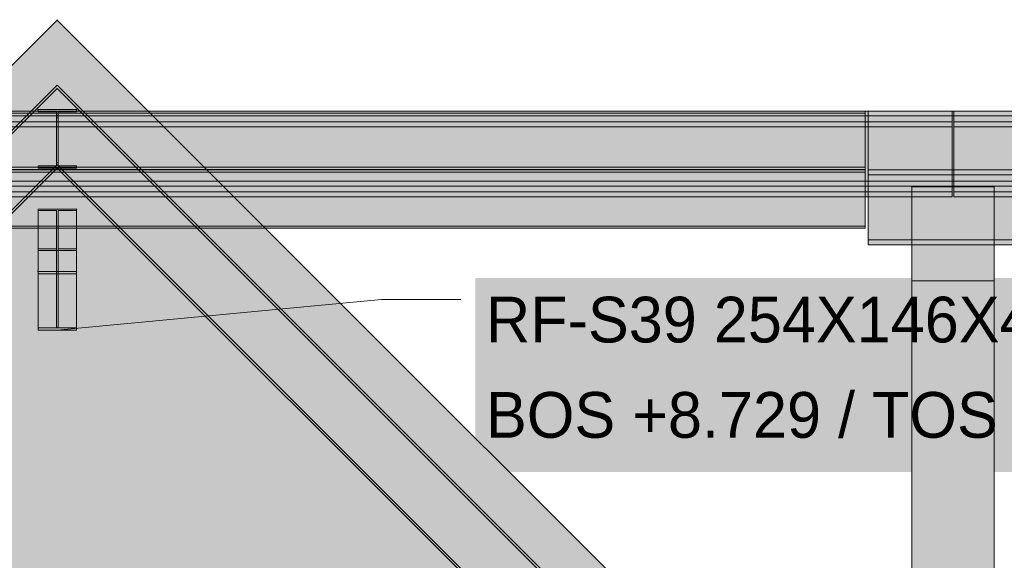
# Model space of a CAD drawing. Header units: millimetres. Extents: x 17 to 413, y 4 to 292.
# Tile 86 of 207: x 108 to 136, y 194 to 209. Entities that reach past the tile are written whole.
import ezdxf

# ---------------------------------------------------------------- set-up
doc = ezdxf.new("R2010")
doc.units = ezdxf.units.MM
for name, color, linetype in [('FILL-INK', 7, 'Continuous'), ('FILL-STEEL', 7, 'Continuous'), ('FILL-WHITE', 7, 'Continuous'), ('LINE-CORE', 7, 'Continuous'), ('LINE-INK', 7, 'Continuous'), ('TEXT-INK', 7, 'Continuous')]:
    doc.layers.add(name, color=color, linetype=linetype)

msp = doc.modelspace()

# ---------------------------------------------------------------- hatches: boundary and pattern name
at = {"layer": 'FILL-INK', "true_color": 0x1a1a1f}
h = msp.add_hatch(color=250, dxfattribs=at)
h.dxf.hatch_style = 1
h.paths.add_polyline_path([(109.226, 200.207), (110.584, 200.717), (110.655, 199.96)])
at = {"layer": 'FILL-STEEL', "true_color": 0x0d2973}
h = msp.add_hatch(color=166, dxfattribs=at)
h.dxf.hatch_style = 1
h.paths.add_polyline_path([(108.693, 200.207), (108.693, 200.261), (108.693, 200.269), (108.76, 200.269), (109.203, 200.269), (109.203, 201.572), (109.203, 201.77), (109.134, 201.77), (108.693, 201.77), (108.693, 201.824), (108.693, 201.832), (108.837, 201.832), (109.759, 201.832), (109.759, 201.778), (109.759, 201.77), (109.69, 201.77), (109.249, 201.77), (109.249, 200.471), (109.249, 200.269), (109.316, 200.269), (109.759, 200.269), (109.759, 200.215), (109.759, 200.207), (109.618, 200.207)])
at = {"layer": 'FILL-WHITE', "true_color": 0xffffff}
h = msp.add_hatch(color=7, dxfattribs=at)
h.dxf.hatch_style = 1
h.paths.add_polyline_path([(109.226, 208.815), (132.98, 185.061), (132.98, 158.833), (126.97, 158.833), (126.97, 180.572), (118.698, 180.572), (118.698, 181.172), (118.617, 182.461), (118.375, 183.727), (117.977, 184.95), (117.429, 186.108), (116.741, 187.182), (115.925, 188.153), (114.994, 189.004), (113.964, 189.722), (112.853, 190.293), (111.68, 190.708), (110.466, 190.96), (109.23, 191.044), (107.994, 190.96), (106.779, 190.708), (105.607, 190.293), (104.496, 189.722), (103.466, 189.004), (102.535, 188.153), (101.718, 187.182), (101.03, 186.108), (100.483, 184.95), (100.084, 183.727), (99.843, 182.461), (99.762, 181.172), (99.762, 180.572), (91.49, 180.572), (91.49, 158.833), (85.472, 158.833), (85.472, 185.061)])
h = msp.add_hatch(color=7, dxfattribs=at)
h.dxf.hatch_style = 1
h.paths.add_polyline_path([(109.226, 208.815), (132.98, 185.061), (132.98, 158.833), (126.97, 158.833), (126.97, 180.572), (118.698, 180.572), (118.698, 181.172), (118.617, 182.461), (118.375, 183.727), (117.977, 184.95), (117.429, 186.108), (116.741, 187.182), (115.925, 188.153), (114.994, 189.004), (113.964, 189.722), (112.853, 190.293), (111.68, 190.708), (110.466, 190.96), (109.23, 191.044), (107.994, 190.96), (106.779, 190.708), (105.607, 190.293), (104.496, 189.722), (103.466, 189.004), (102.535, 188.153), (101.718, 187.182), (101.03, 186.108), (100.483, 184.95), (100.084, 183.727), (99.843, 182.461), (99.762, 181.172), (99.762, 180.572), (91.49, 180.572), (91.49, 158.833), (85.472, 158.833), (85.472, 185.061)])
h = msp.add_hatch(color=7, dxfattribs=at)
h.dxf.hatch_style = 1
h.paths.add_polyline_path([(109.222, 208.827), (109.222, 208.827), (109.222, 208.827), (109.222, 208.827), (109.222, 208.827), (109.222, 208.827), (109.222, 208.827), (109.222, 208.827), (109.222, 208.827), (109.222, 208.827), (109.223, 208.827), (109.223, 208.827), (109.223, 208.827), (109.223, 208.827), (109.223, 208.827), (109.223, 208.827), (109.225, 208.828), (109.225, 208.828), (109.225, 208.828), (109.225, 208.828), (109.226, 208.828), (109.226, 208.828), (109.227, 208.828), (109.227, 208.828), (109.227, 208.828), (109.227, 208.828), (109.228, 208.827), (109.228, 208.827), (109.229, 208.827), (109.229, 208.827), (109.229, 208.827), (109.229, 208.827), (109.23, 208.827), (109.23, 208.827), (109.23, 208.827), (109.23, 208.827), (109.23, 208.827), (109.23, 208.827), (109.226, 208.815)])
h = msp.add_hatch(color=7, dxfattribs=at)
h.dxf.hatch_style = 1
h.paths.add_polyline_path([(109.222, 208.827), (109.222, 208.827), (109.222, 208.827), (109.222, 208.827), (109.222, 208.827), (109.222, 208.827), (109.222, 208.827), (109.222, 208.827), (109.222, 208.827), (109.222, 208.827), (109.223, 208.827), (109.223, 208.827), (109.223, 208.827), (109.223, 208.827), (109.223, 208.827), (109.223, 208.827), (109.225, 208.828), (109.225, 208.828), (109.225, 208.828), (109.225, 208.828), (109.226, 208.828), (109.226, 208.828), (109.227, 208.828), (109.227, 208.828), (109.227, 208.828), (109.227, 208.828), (109.228, 208.827), (109.228, 208.827), (109.229, 208.827), (109.229, 208.827), (109.229, 208.827), (109.229, 208.827), (109.23, 208.827), (109.23, 208.827), (109.23, 208.827), (109.23, 208.827), (109.23, 208.827), (109.23, 208.827), (109.226, 208.815)])
h = msp.add_hatch(color=7, dxfattribs=at)
h.dxf.hatch_style = 1
h.paths.add_polyline_path([(85.172, 182.952), (109.226, 207.006), (136.127, 180.104), (136.083, 180.06), (109.226, 206.917), (85.216, 182.908), (85.172, 182.952)])
h = msp.add_hatch(color=7, dxfattribs=at)
h.dxf.hatch_style = 1
h.paths.add_polyline_path([(85.172, 182.952), (109.226, 207.006), (136.127, 180.104), (136.083, 180.06), (109.226, 206.917), (85.216, 182.908), (85.172, 182.952)])
h = msp.add_hatch(color=7, dxfattribs=at)
h.dxf.hatch_style = 1
h.paths.add_polyline_path([(109.226, 206.917), (136.083, 180.06), (135.022, 178.999), (109.226, 204.795), (86.278, 181.847), (85.216, 182.908)])
h = msp.add_hatch(color=7, dxfattribs=at)
h.dxf.hatch_style = 1
h.paths.add_polyline_path([(109.226, 206.917), (136.083, 180.06), (135.022, 178.999), (109.226, 204.795), (86.278, 181.847), (85.216, 182.908)])
h = msp.add_hatch(color=7, dxfattribs=at)
h.dxf.hatch_style = 1
h.paths.add_polyline_path([(84.382, 206.292), (134.07, 206.292), (134.07, 206.154), (84.382, 206.154)])
h = msp.add_hatch(color=7, dxfattribs=at)
h.dxf.hatch_style = 1
h.paths.add_polyline_path([(84.382, 206.292), (134.07, 206.292), (134.07, 206.154), (84.382, 206.154)])
h = msp.add_hatch(color=7, dxfattribs=at)
h.dxf.hatch_style = 1
h.paths.add_polyline_path([(84.382, 206.154), (134.07, 206.154), (134.07, 204.348), (84.382, 204.348)])
h = msp.add_hatch(color=7, dxfattribs=at)
h.dxf.hatch_style = 1
h.paths.add_polyline_path([(84.382, 206.154), (134.07, 206.154), (134.07, 204.348), (84.382, 204.348)])
h = msp.add_hatch(color=7, dxfattribs=at)
h.dxf.hatch_style = 1
h.paths.add_polyline_path([(89.642, 206.292), (131.65, 206.292), (131.65, 206.23), (89.642, 206.23)])
h = msp.add_hatch(color=7, dxfattribs=at)
h.dxf.hatch_style = 1
h.paths.add_polyline_path([(89.642, 206.292), (131.65, 206.292), (131.65, 206.23), (89.642, 206.23)])
h = msp.add_hatch(color=7, dxfattribs=at)
h.dxf.hatch_style = 1
h.paths.add_polyline_path([(89.642, 204.729), (89.642, 206.23), (131.65, 206.23), (131.65, 204.729), (89.642, 204.729)])
h = msp.add_hatch(color=7, dxfattribs=at)
h.dxf.hatch_style = 1
h.paths.add_polyline_path([(89.642, 206.23), (131.65, 206.23), (131.65, 204.729), (89.642, 204.729), (89.642, 206.23)])
h = msp.add_hatch(color=7, dxfattribs=at)
h.dxf.hatch_style = 1
h.paths.add_polyline_path([(108.68, 206.334), (108.68, 206.334), (108.693, 206.332), (108.68, 206.333)])
h = msp.add_hatch(color=7, dxfattribs=at)
h.dxf.hatch_style = 1
h.paths.add_polyline_path([(108.693, 204.769), (109.203, 204.769), (109.203, 206.172), (109.203, 206.27), (108.693, 206.27), (108.693, 206.332), (109.759, 206.332), (109.759, 206.27), (109.249, 206.27), (109.249, 204.867), (109.249, 204.769), (109.759, 204.769), (109.759, 204.707), (108.693, 204.707)])
h = msp.add_hatch(color=7, dxfattribs=at)
h.dxf.hatch_style = 1
h.paths.add_polyline_path([(109.759, 206.332), (109.759, 206.27), (109.249, 206.27), (109.249, 206.1), (109.249, 204.769), (109.759, 204.769), (109.759, 204.707), (108.693, 204.707), (108.693, 204.769), (109.203, 204.769), (109.203, 206.27), (108.693, 206.27), (108.693, 206.332)])
h = msp.add_hatch(color=7, dxfattribs=at)
h.dxf.hatch_style = 1
h.paths.add_polyline_path([(109.203, 204.769), (109.203, 206.1), (109.249, 206.1), (109.249, 204.769), (109.759, 204.769), (109.759, 204.707), (108.693, 204.707), (108.693, 204.769)])
h = msp.add_hatch(color=7, dxfattribs=at)
h.dxf.hatch_style = 1
h.paths.add_polyline_path([(109.203, 204.867), (109.203, 206.172), (109.249, 206.172), (109.249, 204.867)])
h = msp.add_hatch(color=7, dxfattribs=at)
h.dxf.hatch_style = 1
h.paths.add_polyline_path([(109.771, 206.334), (109.771, 206.334), (109.771, 206.333), (109.759, 206.332)])
h = msp.add_hatch(color=7, dxfattribs=at)
h.dxf.hatch_style = 1
h.paths.add_polyline_path([(131.73, 206.292), (159.288, 206.292), (186.018, 179.562), (185.92, 179.465), (159.231, 206.154), (131.73, 206.154)])
h = msp.add_hatch(color=7, dxfattribs=at)
h.dxf.hatch_style = 1
h.paths.add_polyline_path([(159.288, 206.292), (186.018, 179.562), (185.92, 179.465), (159.231, 206.154), (131.73, 206.154), (131.73, 206.292)])
h = msp.add_hatch(color=7, dxfattribs=at)
h.dxf.hatch_style = 1
h.paths.add_polyline_path([(131.73, 206.154), (159.231, 206.154), (185.92, 179.465), (184.644, 178.188), (158.483, 204.348), (131.73, 204.348)])
h = msp.add_hatch(color=7, dxfattribs=at)
h.dxf.hatch_style = 1
h.paths.add_polyline_path([(131.73, 206.154), (159.231, 206.154), (185.92, 179.465), (184.644, 178.188), (158.483, 204.348), (131.73, 204.348)])
h = msp.add_hatch(color=7, dxfattribs=at)
h.dxf.hatch_style = 1
h.paths.add_polyline_path([(134.11, 206.292), (159.288, 206.292), (186.018, 179.562), (185.92, 179.465), (159.231, 206.154), (134.11, 206.154)])
h = msp.add_hatch(color=7, dxfattribs=at)
h.dxf.hatch_style = 1
h.paths.add_polyline_path([(159.288, 206.292), (186.018, 179.562), (185.92, 179.465), (159.231, 206.154), (134.11, 206.154), (134.11, 206.292)])
h = msp.add_hatch(color=7, dxfattribs=at)
h.dxf.hatch_style = 1
h.paths.add_polyline_path([(134.11, 206.154), (159.231, 206.154), (185.92, 179.465), (184.644, 178.188), (158.483, 204.348), (134.11, 204.348)])
h = msp.add_hatch(color=7, dxfattribs=at)
h.dxf.hatch_style = 1
h.paths.add_polyline_path([(134.11, 206.154), (159.231, 206.154), (185.92, 179.465), (184.644, 178.188), (158.483, 204.348), (134.11, 204.348)])
h = msp.add_hatch(color=7, dxfattribs=at)
h.dxf.hatch_style = 1
h.paths.add_polyline_path([(84.382, 205.988), (134.07, 205.988), (134.07, 205.85), (84.382, 205.85)])
h = msp.add_hatch(color=7, dxfattribs=at)
h.dxf.hatch_style = 1
h.paths.add_polyline_path([(84.382, 205.988), (134.07, 205.988), (134.07, 205.85), (84.382, 205.85)])
h = msp.add_hatch(color=7, dxfattribs=at)
h.dxf.hatch_style = 1
h.paths.add_polyline_path([(84.382, 205.85), (134.07, 205.85), (134.07, 204.044), (84.382, 204.044)])
h = msp.add_hatch(color=7, dxfattribs=at)
h.dxf.hatch_style = 1
h.paths.add_polyline_path([(84.382, 205.85), (134.07, 205.85), (134.07, 204.044), (84.382, 204.044)])
h = msp.add_hatch(color=7, dxfattribs=at)
h.dxf.hatch_style = 1
h.paths.add_polyline_path([(134.11, 205.988), (159.592, 205.988), (186.018, 179.562), (185.92, 179.465), (159.535, 205.85), (134.11, 205.85)])
h = msp.add_hatch(color=7, dxfattribs=at)
h.dxf.hatch_style = 1
h.paths.add_polyline_path([(159.592, 205.988), (186.018, 179.562), (185.92, 179.465), (159.535, 205.85), (134.11, 205.85), (134.11, 205.988)])
h = msp.add_hatch(color=7, dxfattribs=at)
h.dxf.hatch_style = 1
h.paths.add_polyline_path([(134.11, 205.85), (159.535, 205.85), (185.92, 179.465), (184.644, 178.188), (158.787, 204.044), (134.11, 204.044)])
h = msp.add_hatch(color=7, dxfattribs=at)
h.dxf.hatch_style = 1
h.paths.add_polyline_path([(134.11, 205.85), (159.535, 205.85), (185.92, 179.465), (184.644, 178.188), (158.787, 204.044), (134.11, 204.044)])
h = msp.add_hatch(color=7, dxfattribs=at)
h.dxf.hatch_style = 1
h.paths.add_polyline_path([(86.278, 181.847), (109.226, 204.795), (135.022, 178.999), (134.978, 178.955), (109.226, 204.707), (86.322, 181.803), (86.278, 181.847)])
h = msp.add_hatch(color=7, dxfattribs=at)
h.dxf.hatch_style = 1
h.paths.add_polyline_path([(86.278, 181.847), (109.226, 204.795), (135.022, 178.999), (134.978, 178.955), (109.226, 204.707), (86.322, 181.803), (86.278, 181.847)])
h = msp.add_hatch(color=7, dxfattribs=at)
h.dxf.hatch_style = 1
h.paths.add_polyline_path([(89.642, 204.729), (131.65, 204.729), (131.65, 204.667), (89.642, 204.667)])
h = msp.add_hatch(color=7, dxfattribs=at)
h.dxf.hatch_style = 1
h.paths.add_polyline_path([(89.642, 204.729), (131.65, 204.729), (131.65, 204.667), (89.642, 204.667)])
h = msp.add_hatch(color=7, dxfattribs=at)
h.dxf.hatch_style = 1
h.paths.add_polyline_path([(89.642, 204.66), (131.65, 204.66), (131.65, 204.598), (89.642, 204.598)])
h = msp.add_hatch(color=7, dxfattribs=at)
h.dxf.hatch_style = 1
h.paths.add_polyline_path([(89.642, 204.66), (131.65, 204.66), (131.65, 204.598), (89.642, 204.598)])
h = msp.add_hatch(color=7, dxfattribs=at)
h.dxf.hatch_style = 1
h.paths.add_polyline_path([(89.642, 203.097), (89.642, 204.598), (131.65, 204.598), (131.65, 203.097), (89.642, 203.097)])
h = msp.add_hatch(color=7, dxfattribs=at)
h.dxf.hatch_style = 1
h.paths.add_polyline_path([(89.642, 204.598), (131.65, 204.598), (131.65, 203.097), (89.642, 203.097), (89.642, 204.598)])
h = msp.add_hatch(color=7, dxfattribs=at)
h.dxf.hatch_style = 1
h.paths.add_polyline_path([(131.73, 204.66), (160.92, 204.66), (186.018, 179.562), (185.92, 179.465), (160.863, 204.522), (131.73, 204.522)])
h = msp.add_hatch(color=7, dxfattribs=at)
h.dxf.hatch_style = 1
h.paths.add_polyline_path([(160.92, 204.66), (186.018, 179.562), (185.92, 179.465), (160.863, 204.522), (131.73, 204.522), (131.73, 204.66)])
h = msp.add_hatch(color=7, dxfattribs=at)
h.dxf.hatch_style = 1
h.paths.add_polyline_path([(131.73, 204.522), (160.863, 204.522), (185.92, 179.465), (184.644, 178.188), (160.115, 202.716), (131.73, 202.716)])
h = msp.add_hatch(color=7, dxfattribs=at)
h.dxf.hatch_style = 1
h.paths.add_polyline_path([(131.73, 204.522), (160.863, 204.522), (185.92, 179.465), (184.644, 178.188), (160.115, 202.716), (131.73, 202.716), (131.73, 204.522)])
h = msp.add_hatch(color=7, dxfattribs=at)
h.dxf.hatch_style = 1
h.paths.add_polyline_path([(84.382, 204.348), (134.07, 204.348), (134.07, 204.21), (84.382, 204.21)])
h = msp.add_hatch(color=7, dxfattribs=at)
h.dxf.hatch_style = 1
h.paths.add_polyline_path([(84.382, 204.348), (134.07, 204.348), (134.07, 204.21), (84.382, 204.21)])
h = msp.add_hatch(color=7, dxfattribs=at)
h.dxf.hatch_style = 1
h.paths.add_polyline_path([(131.73, 204.348), (158.483, 204.348), (184.644, 178.188), (184.546, 178.09), (158.426, 204.21), (131.73, 204.21)])
h = msp.add_hatch(color=7, dxfattribs=at)
h.dxf.hatch_style = 1
h.paths.add_polyline_path([(158.483, 204.348), (184.644, 178.188), (184.546, 178.09), (158.426, 204.21), (131.73, 204.21), (131.73, 204.348)])
h = msp.add_hatch(color=7, dxfattribs=at)
h.dxf.hatch_style = 1
h.paths.add_polyline_path([(132.946, 204.188), (135.232, 204.188), (135.232, 183.765), (132.946, 183.765)])
h = msp.add_hatch(color=7, dxfattribs=at)
h.dxf.hatch_style = 1
h.paths.add_polyline_path([(132.946, 204.188), (135.232, 204.188), (135.232, 157.172), (132.946, 157.172)])
h = msp.add_hatch(color=7, dxfattribs=at)
h.dxf.hatch_style = 1
h.paths.add_polyline_path([(134.11, 204.348), (158.483, 204.348), (184.644, 178.188), (184.546, 178.09), (158.426, 204.21), (134.11, 204.21)])
h = msp.add_hatch(color=7, dxfattribs=at)
h.dxf.hatch_style = 1
h.paths.add_polyline_path([(158.483, 204.348), (184.644, 178.188), (184.546, 178.09), (158.426, 204.21), (134.11, 204.21), (134.11, 204.348)])
h = msp.add_hatch(color=7, dxfattribs=at)
h.dxf.hatch_style = 1
h.paths.add_polyline_path([(84.382, 204.044), (134.07, 204.044), (134.07, 203.906), (84.382, 203.906)])
h = msp.add_hatch(color=7, dxfattribs=at)
h.dxf.hatch_style = 1
h.paths.add_polyline_path([(84.382, 204.044), (134.07, 204.044), (134.07, 203.906), (84.382, 203.906)])
h = msp.add_hatch(color=7, dxfattribs=at)
h.dxf.hatch_style = 1
h.paths.add_polyline_path([(134.11, 204.044), (158.787, 204.044), (184.644, 178.188), (184.546, 178.09), (158.73, 203.906), (134.11, 203.906)])
h = msp.add_hatch(color=7, dxfattribs=at)
h.dxf.hatch_style = 1
h.paths.add_polyline_path([(158.787, 204.044), (184.644, 178.188), (184.546, 178.09), (158.73, 203.906), (134.11, 203.906), (134.11, 204.044)])
h = msp.add_hatch(color=7, dxfattribs=at)
h.dxf.hatch_style = 1
h.paths.add_polyline_path([(108.693, 202.466), (109.203, 202.466), (109.203, 203.527), (108.693, 203.527), (108.693, 203.571), (109.759, 203.571), (109.759, 203.527), (109.249, 203.527), (109.249, 202.466), (109.759, 202.466), (109.759, 202.422), (108.693, 202.422)])
h = msp.add_hatch(color=7, dxfattribs=at)
h.dxf.hatch_style = 1
h.paths.add_polyline_path([(108.693, 203.571), (109.759, 203.571), (109.759, 201.832), (108.693, 201.832), (108.693, 203.571)])
h = msp.add_hatch(color=7, dxfattribs=at)
h.dxf.hatch_style = 1
h.paths.add_polyline_path([(108.693, 201.77), (108.693, 203.527), (109.203, 203.527), (109.203, 201.77)])
h = msp.add_hatch(color=7, dxfattribs=at)
h.dxf.hatch_style = 1
h.paths.add_polyline_path([(109.249, 201.77), (109.249, 203.527), (109.759, 203.527), (109.759, 201.77)])
h = msp.add_hatch(color=7, dxfattribs=at)
h.dxf.hatch_style = 1
h.paths.add_polyline_path([(109.771, 203.572), (109.771, 203.572), (109.771, 203.572), (109.771, 203.572), (109.759, 203.571)])
h = msp.add_hatch(color=7, dxfattribs=at)
h.dxf.hatch_style = 1
h.paths.add_polyline_path([(89.642, 203.097), (131.65, 203.097), (131.65, 203.035), (89.642, 203.035)])
h = msp.add_hatch(color=7, dxfattribs=at)
h.dxf.hatch_style = 1
h.paths.add_polyline_path([(89.642, 203.097), (131.65, 203.097), (131.65, 203.035), (89.642, 203.035)])
h = msp.add_hatch(color=7, dxfattribs=at)
h.dxf.hatch_style = 1
h.paths.add_polyline_path([(131.73, 202.716), (160.115, 202.716), (184.644, 178.188), (184.546, 178.09), (160.058, 202.578), (131.73, 202.578)])
h = msp.add_hatch(color=7, dxfattribs=at)
h.dxf.hatch_style = 1
h.paths.add_polyline_path([(160.115, 202.716), (184.644, 178.188), (184.546, 178.09), (160.058, 202.578), (131.73, 202.578), (131.73, 202.716)])
h = msp.add_hatch(color=7, dxfattribs=at)
h.dxf.hatch_style = 1
h.paths.add_polyline_path([(109.203, 202.466), (109.203, 200.269), (108.693, 200.269), (108.693, 202.466)])
h = msp.add_hatch(color=7, dxfattribs=at)
h.dxf.hatch_style = 1
h.paths.add_polyline_path([(108.693, 200.207), (108.693, 202.422), (109.759, 202.422), (109.759, 200.207)])
h = msp.add_hatch(color=7, dxfattribs=at)
h.dxf.hatch_style = 1
h.paths.add_polyline_path([(109.759, 202.466), (109.759, 200.269), (109.249, 200.269), (109.249, 202.466)])
h = msp.add_hatch(color=7, dxfattribs=at)
h.dxf.hatch_style = 1
h.paths.add_polyline_path([(108.68, 201.834), (108.68, 201.834), (108.693, 201.832), (108.68, 201.833)])
h = msp.add_hatch(color=7, dxfattribs=at)
h.dxf.hatch_style = 1
h.paths.add_polyline_path([(109.759, 201.832), (109.759, 201.77), (108.693, 201.77), (108.693, 201.832)])
h = msp.add_hatch(color=7, dxfattribs=at)
h.dxf.hatch_style = 1
h.paths.add_polyline_path([(109.203, 200.269), (109.203, 201.77), (109.249, 201.77), (109.249, 200.269)])
h = msp.add_hatch(color=7, dxfattribs=at)
h.dxf.hatch_style = 1
h.paths.add_polyline_path([(109.771, 201.834), (109.771, 201.834), (109.771, 201.833), (109.759, 201.832)])
h = msp.add_hatch(color=7, dxfattribs=at)
h.dxf.hatch_style = 1
h.paths.add_polyline_path([(120.826, 196.265), (145.741, 196.265), (145.741, 201.657), (120.826, 201.657)])
h = msp.add_hatch(color=7, dxfattribs=at)
h.dxf.hatch_style = 1
h.paths.add_polyline_path([(132.946, 201.576), (135.232, 201.576), (135.232, 182.372), (132.946, 182.372)])
h = msp.add_hatch(color=7, dxfattribs=at)
h.dxf.hatch_style = 1
h.paths.add_polyline_path([(135.232, 201.576), (135.232, 182.372), (132.946, 182.372), (132.946, 201.576)])
h = msp.add_hatch(color=7, dxfattribs=at)
h.dxf.hatch_style = 1
h.paths.add_polyline_path([(108.693, 200.269), (109.759, 200.269), (109.759, 200.207), (108.693, 200.207)])

# ---------------------------------------------------------------- linework, layer by layer
at = {"layer": 'LINE-CORE', "lineweight": 5}
msp.add_lwpolyline([(85.472, 185.061), (109.226, 208.815), (132.98, 185.061), (132.98, 158.833)], dxfattribs=at)
msp.add_lwpolyline([(85.472, 185.061), (109.226, 208.815), (132.98, 185.061), (132.98, 158.833)], dxfattribs=at)
for points in [[(109.222, 208.827), (109.222, 208.827), (109.222, 208.827), (109.222, 208.827), (109.222, 208.827), (109.222, 208.827), (109.222, 208.827), (109.222, 208.827), (109.222, 208.827), (109.222, 208.827), (109.223, 208.827), (109.223, 208.827), (109.223, 208.827), (109.223, 208.827), (109.223, 208.827), (109.223, 208.827), (109.225, 208.828), (109.225, 208.828), (109.225, 208.828), (109.225, 208.828), (109.226, 208.828), (109.226, 208.828), (109.227, 208.828), (109.227, 208.828), (109.227, 208.828), (109.227, 208.828), (109.228, 208.827), (109.228, 208.827), (109.229, 208.827), (109.229, 208.827), (109.229, 208.827), (109.229, 208.827), (109.23, 208.827), (109.23, 208.827), (109.23, 208.827), (109.23, 208.827), (109.23, 208.827), (109.23, 208.827), (109.226, 208.815)], [(109.222, 208.827), (109.222, 208.827), (109.222, 208.827), (109.222, 208.827), (109.222, 208.827), (109.222, 208.827), (109.222, 208.827), (109.222, 208.827), (109.222, 208.827), (109.222, 208.827), (109.223, 208.827), (109.223, 208.827), (109.223, 208.827), (109.223, 208.827), (109.223, 208.827), (109.223, 208.827), (109.225, 208.828), (109.225, 208.828), (109.225, 208.828), (109.225, 208.828), (109.226, 208.828), (109.226, 208.828), (109.227, 208.828), (109.227, 208.828), (109.227, 208.828), (109.227, 208.828), (109.228, 208.827), (109.228, 208.827), (109.229, 208.827), (109.229, 208.827), (109.229, 208.827), (109.229, 208.827), (109.23, 208.827), (109.23, 208.827), (109.23, 208.827), (109.23, 208.827), (109.23, 208.827), (109.23, 208.827), (109.226, 208.815)], [(85.172, 182.952), (109.226, 207.006), (136.127, 180.104), (136.083, 180.06), (109.226, 206.917), (85.216, 182.908), (85.172, 182.952)], [(85.172, 182.952), (109.226, 207.006), (136.127, 180.104), (136.083, 180.06), (109.226, 206.917), (85.216, 182.908), (85.172, 182.952)], [(109.226, 206.917), (136.083, 180.06), (136.083, 180.06), (135.022, 178.999), (109.226, 204.795), (86.278, 181.847), (85.216, 182.908)], [(109.226, 206.917), (136.083, 180.06), (136.083, 180.06), (135.022, 178.999), (109.226, 204.795), (86.278, 181.847), (85.216, 182.908)], [(84.382, 206.292), (134.07, 206.292), (134.07, 206.292), (134.07, 206.154), (84.382, 206.154), (84.382, 206.154)], [(84.382, 206.292), (134.07, 206.292), (134.07, 206.154), (84.382, 206.154)], [(84.382, 206.154), (134.07, 206.154), (134.07, 206.154), (134.07, 204.348), (84.382, 204.348), (84.382, 204.348)], [(84.382, 206.154), (134.07, 206.154), (134.07, 204.348), (134.07, 204.348), (84.382, 204.348), (84.382, 206.154)], [(89.642, 206.292), (131.65, 206.292), (131.65, 206.292), (131.65, 206.23), (89.642, 206.23), (89.642, 206.23)], [(89.642, 206.292), (131.65, 206.292), (131.65, 206.23), (89.642, 206.23)], [(89.642, 204.729), (89.642, 206.23), (131.65, 206.23), (131.65, 206.23), (131.65, 206.23), (131.65, 206.23), (131.65, 204.729), (89.642, 204.729), (89.642, 204.729), (89.642, 204.729)], [(89.642, 206.23), (89.642, 206.23), (131.65, 206.23), (131.65, 204.729), (131.65, 204.729), (131.65, 204.729), (131.65, 204.729), (89.642, 204.729), (89.642, 206.23), (89.642, 206.23)], [(108.68, 206.334), (108.68, 206.334), (108.693, 206.332), (108.68, 206.333)], [(108.693, 204.769), (109.203, 204.769), (109.203, 206.172), (109.203, 206.172), (109.203, 206.27), (108.693, 206.27), (108.693, 206.332), (109.759, 206.332), (109.759, 206.27), (109.249, 206.27), (109.249, 204.867), (109.249, 204.867), (109.249, 204.769), (109.759, 204.769), (109.759, 204.707), (108.693, 204.707)], [(109.759, 206.332), (109.759, 206.27), (109.249, 206.27), (109.249, 206.1), (109.249, 206.1), (109.249, 204.769), (109.759, 204.769), (109.759, 204.707), (108.693, 204.707), (108.693, 204.769), (109.203, 204.769), (109.203, 206.27), (108.693, 206.27), (108.693, 206.332)], [(109.203, 204.769), (109.203, 206.1), (109.203, 206.1), (109.249, 206.1), (109.249, 204.769), (109.759, 204.769), (109.759, 204.707), (108.693, 204.707), (108.693, 204.769)], [(109.203, 204.867), (109.203, 206.172), (109.249, 206.172), (109.249, 206.172), (109.249, 204.867), (109.203, 204.867)], [(109.771, 206.334), (109.771, 206.334), (109.771, 206.333), (109.759, 206.332), (109.759, 206.332)], [(131.73, 206.292), (159.288, 206.292), (159.288, 206.292), (186.018, 179.562), (186.018, 179.562), (186.018, 179.562), (186.018, 179.562), (186.018, 179.562), (185.92, 179.465), (159.231, 206.154), (131.73, 206.154), (131.73, 206.154)], [(159.288, 206.292), (186.018, 179.562), (186.018, 179.562), (186.018, 179.562), (186.018, 179.562), (186.018, 179.562), (185.92, 179.465), (159.231, 206.154), (131.73, 206.154), (131.73, 206.292)], [(131.73, 206.154), (159.231, 206.154), (159.231, 206.154), (159.231, 206.154), (159.231, 206.154), (159.231, 206.154), (159.231, 206.154), (185.92, 179.465), (185.92, 179.465), (184.644, 178.188), (158.483, 204.348), (131.73, 204.348)], [(131.73, 206.154), (159.231, 206.154), (159.231, 206.154), (159.231, 206.154), (185.92, 179.465), (185.92, 179.465), (184.644, 178.188), (158.483, 204.348), (131.73, 204.348), (131.73, 206.154)], [(134.11, 206.292), (159.288, 206.292), (159.288, 206.292), (186.018, 179.562), (186.018, 179.562), (186.018, 179.562), (186.018, 179.562), (186.018, 179.562), (185.92, 179.465), (159.231, 206.154), (134.11, 206.154)], [(159.288, 206.292), (186.018, 179.562), (186.018, 179.562), (186.018, 179.562), (186.018, 179.562), (186.018, 179.562), (185.92, 179.465), (159.231, 206.154), (134.11, 206.154), (134.11, 206.292), (134.11, 206.292)], [(134.11, 206.154), (159.231, 206.154), (159.231, 206.154), (185.92, 179.465), (185.92, 179.465), (184.644, 178.188), (158.483, 204.348), (134.11, 204.348)], [(134.11, 206.154), (159.231, 206.154), (159.231, 206.154), (159.231, 206.154), (185.92, 179.465), (185.92, 179.465), (184.644, 178.188), (158.483, 204.348), (134.11, 204.348), (134.11, 206.154)], [(84.382, 205.988), (134.07, 205.988), (134.07, 205.988), (134.07, 205.85), (84.382, 205.85), (84.382, 205.85)], [(84.382, 205.988), (134.07, 205.988), (134.07, 205.85), (84.382, 205.85)], [(84.382, 205.85), (134.07, 205.85), (134.07, 205.85), (134.07, 204.044), (84.382, 204.044), (84.382, 204.044)], [(84.382, 205.85), (134.07, 205.85), (134.07, 204.044), (134.07, 204.044), (84.382, 204.044), (84.382, 205.85)], [(134.11, 205.988), (159.592, 205.988), (159.592, 205.988), (186.018, 179.562), (185.92, 179.465), (159.535, 205.85), (134.11, 205.85), (134.11, 205.85)], [(159.592, 205.988), (186.018, 179.562), (185.92, 179.465), (159.535, 205.85), (134.11, 205.85), (134.11, 205.988)], [(134.11, 205.85), (159.535, 205.85), (159.535, 205.85), (159.535, 205.85), (159.535, 205.85), (159.535, 205.85), (185.92, 179.465), (184.644, 178.188), (158.787, 204.044), (134.11, 204.044), (134.11, 204.044)], [(134.11, 205.85), (159.535, 205.85), (159.535, 205.85), (159.535, 205.85), (185.92, 179.465), (184.644, 178.188), (158.787, 204.044), (134.11, 204.044), (134.11, 205.85)], [(86.278, 181.847), (109.226, 204.795), (135.022, 178.999), (134.978, 178.955), (109.226, 204.707), (86.322, 181.803), (86.278, 181.847)], [(86.278, 181.847), (109.226, 204.795), (135.022, 178.999), (134.978, 178.955), (109.226, 204.707), (86.322, 181.803), (86.278, 181.847)], [(89.642, 204.729), (131.65, 204.729), (131.65, 204.729), (131.65, 204.667), (89.642, 204.667), (89.642, 204.667)], [(89.642, 204.729), (131.65, 204.729), (131.65, 204.667), (89.642, 204.667)], [(89.642, 204.66), (131.65, 204.66), (131.65, 204.66), (131.65, 204.598), (89.642, 204.598), (89.642, 204.598)], [(89.642, 204.66), (131.65, 204.66), (131.65, 204.598), (89.642, 204.598)], [(89.642, 203.097), (89.642, 204.598), (131.65, 204.598), (131.65, 204.598), (131.65, 204.598), (131.65, 204.598), (131.65, 203.097), (89.642, 203.097), (89.642, 203.097), (89.642, 203.097)], [(89.642, 204.598), (89.642, 204.598), (131.65, 204.598), (131.65, 203.097), (131.65, 203.097), (131.65, 203.097), (131.65, 203.097), (89.642, 203.097), (89.642, 204.598), (89.642, 204.598)], [(131.73, 204.66), (160.92, 204.66), (160.92, 204.66), (186.018, 179.562), (185.92, 179.465), (160.863, 204.522), (131.73, 204.522), (131.73, 204.522)], [(160.92, 204.66), (186.018, 179.562), (185.92, 179.465), (160.863, 204.522), (131.73, 204.522), (131.73, 204.66), (131.73, 204.66)], [(131.73, 204.522), (160.863, 204.522), (160.863, 204.522), (185.92, 179.465), (185.92, 179.465), (185.92, 179.465), (185.92, 179.465), (185.92, 179.465), (184.644, 178.188), (160.115, 202.716), (131.73, 202.716), (131.73, 202.716)], [(131.73, 204.522), (131.73, 204.522), (160.863, 204.522), (160.863, 204.522), (160.863, 204.522), (185.92, 179.465), (185.92, 179.465), (185.92, 179.465), (185.92, 179.465), (185.92, 179.465), (184.644, 178.188), (160.115, 202.716), (131.73, 202.716), (131.73, 204.522), (131.73, 204.522)], [(84.382, 204.348), (134.07, 204.348), (134.07, 204.348), (134.07, 204.21), (84.382, 204.21), (84.382, 204.21)], [(84.382, 204.348), (134.07, 204.348), (134.07, 204.21), (84.382, 204.21)], [(131.73, 204.348), (158.483, 204.348), (184.644, 178.188), (184.644, 178.188), (184.644, 178.188), (184.644, 178.188), (184.546, 178.09), (158.426, 204.21), (131.73, 204.21)], [(158.483, 204.348), (158.483, 204.348), (158.483, 204.348), (184.644, 178.188), (184.644, 178.188), (184.644, 178.188), (184.644, 178.188), (184.546, 178.09), (158.426, 204.21), (131.73, 204.21), (131.73, 204.348)], [(132.946, 204.188), (135.232, 204.188), (135.232, 183.765), (132.946, 183.765)], [(132.946, 204.188), (135.232, 204.188), (135.232, 157.172), (132.946, 157.172)], [(134.11, 204.348), (158.483, 204.348), (158.483, 204.348), (158.483, 204.348), (158.483, 204.348), (158.483, 204.348), (184.644, 178.188), (184.644, 178.188), (184.644, 178.188), (184.644, 178.188), (184.546, 178.09), (158.426, 204.21), (134.11, 204.21)], [(158.483, 204.348), (158.483, 204.348), (158.483, 204.348), (184.644, 178.188), (184.644, 178.188), (184.644, 178.188), (184.644, 178.188), (184.546, 178.09), (158.426, 204.21), (134.11, 204.21), (134.11, 204.348)], [(84.382, 204.044), (134.07, 204.044), (134.07, 204.044), (134.07, 203.906), (84.382, 203.906), (84.382, 203.906)], [(84.382, 204.044), (134.07, 204.044), (134.07, 203.906), (84.382, 203.906)], [(134.11, 204.044), (158.787, 204.044), (158.787, 204.044), (158.787, 204.044), (158.787, 204.044), (184.644, 178.188), (184.644, 178.188), (184.644, 178.188), (184.546, 178.09), (158.73, 203.906), (134.11, 203.906), (134.11, 203.906)], [(158.787, 204.044), (158.787, 204.044), (158.787, 204.044), (184.644, 178.188), (184.644, 178.188), (184.644, 178.188), (184.546, 178.09), (158.73, 203.906), (134.11, 203.906), (134.11, 204.044)], [(108.693, 202.466), (109.203, 202.466), (109.203, 203.527), (108.693, 203.527), (108.693, 203.571), (109.759, 203.571), (109.759, 203.527), (109.249, 203.527), (109.249, 202.466), (109.759, 202.466), (109.759, 202.422), (108.693, 202.422)], [(108.693, 203.571), (109.759, 203.571), (109.759, 201.832), (109.759, 201.832), (109.759, 201.832), (108.693, 201.832), (108.693, 203.571), (108.693, 203.571)], [(108.693, 201.77), (108.693, 201.77), (108.693, 203.527), (109.203, 203.527), (109.203, 203.527), (109.203, 203.527), (109.203, 201.77), (108.693, 201.77)], [(109.249, 201.77), (109.249, 201.77), (109.249, 203.527), (109.759, 203.527), (109.759, 203.527), (109.759, 203.527), (109.759, 201.77), (109.249, 201.77)], [(109.771, 203.572), (109.771, 203.572), (109.771, 203.572), (109.771, 203.572), (109.759, 203.571)], [(89.642, 203.097), (131.65, 203.097), (131.65, 203.097), (131.65, 203.035), (89.642, 203.035), (89.642, 203.035)], [(89.642, 203.097), (131.65, 203.097), (131.65, 203.035), (89.642, 203.035)], [(131.73, 202.716), (160.115, 202.716), (184.644, 178.188), (184.644, 178.188), (184.546, 178.09), (160.058, 202.578), (131.73, 202.578), (131.73, 202.578)], [(160.115, 202.716), (184.644, 178.188), (184.644, 178.188), (184.546, 178.09), (160.058, 202.578), (131.73, 202.578), (131.73, 202.716)], [(109.203, 202.466), (109.203, 200.269), (108.693, 200.269), (108.693, 202.466)], [(108.693, 200.207), (108.693, 202.422), (109.759, 202.422), (109.759, 202.422), (109.759, 200.207), (108.693, 200.207)], [(109.759, 202.466), (109.759, 200.269), (109.249, 200.269), (109.249, 202.466)], [(108.68, 201.834), (108.68, 201.834), (108.693, 201.832), (108.693, 201.832), (108.68, 201.833)], [(109.759, 201.832), (109.759, 201.77), (108.693, 201.77), (108.693, 201.832)], [(109.203, 200.269), (109.203, 201.77), (109.203, 201.77), (109.249, 201.77), (109.249, 201.77), (109.249, 200.269), (109.249, 200.269), (109.203, 200.269)], [(109.771, 201.834), (109.771, 201.834), (109.771, 201.833), (109.759, 201.832), (109.759, 201.832)], [(132.946, 201.576), (135.232, 201.576), (135.232, 182.372), (132.946, 182.372)], [(135.232, 201.576), (135.232, 182.372), (132.946, 182.372), (132.946, 201.576)], [(108.693, 200.269), (109.759, 200.269), (109.759, 200.207), (108.693, 200.207)]]:
    msp.add_lwpolyline(points, close=True, dxfattribs=at)
at = {"layer": 'LINE-INK', "lineweight": 5}
for p, q in [((109.226, 200.207), (118.226, 201.057)), ((118.226, 201.057), (120.426, 201.057))]:
    msp.add_line(p, q, dxfattribs=at)
msp.add_lwpolyline([(108.693, 200.207), (108.693, 200.261), (108.693, 200.269), (108.76, 200.269), (109.203, 200.269), (109.203, 201.572), (109.203, 201.77), (109.134, 201.77), (108.693, 201.77), (108.693, 201.824), (108.693, 201.832), (108.837, 201.832), (109.759, 201.832), (109.759, 201.778), (109.759, 201.77), (109.69, 201.77), (109.249, 201.77), (109.249, 200.471), (109.249, 200.269), (109.316, 200.269), (109.759, 200.269), (109.759, 200.215), (109.759, 200.207), (109.618, 200.207)], close=True, dxfattribs=at)

# ---------------------------------------------------------------- texts
at = {"layer": 'TEXT-INK'}
for s, p in [('RF-S39 254X146X43 UB S355', (121.126, 199.866)), ('BOS +8.729 / TOS +9.150', (121.126, 197.22))]:
    msp.add_text(s, height=1.27, dxfattribs=at).set_placement(p)

doc.saveas('drawing.dxf')
